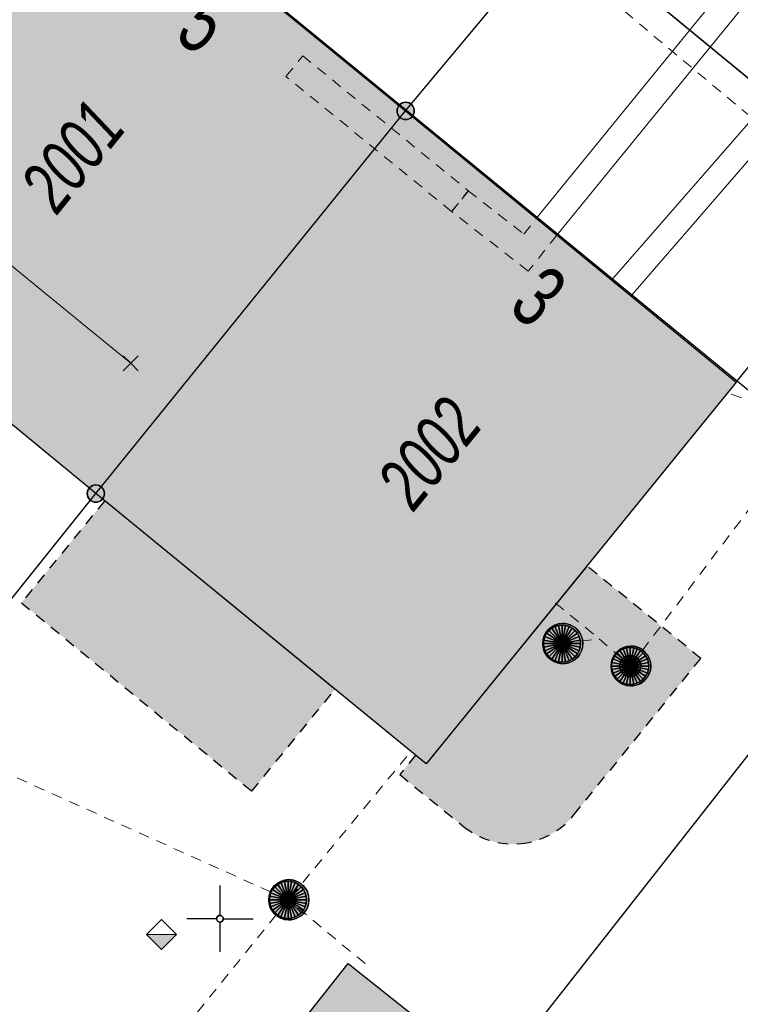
# Model space of a CAD drawing. Header units: metres. Extents: x 2695560 to 2696939, y 1260529 to 1262050.
# Tile 78 of 256: x 2696022 to 2696036, y 1260848 to 1260867. Entities that reach past the tile are written whole.
import ezdxf

# ---------------------------------------------------------------- set-up
doc = ezdxf.new("R2010")
doc.units = ezdxf.units.M
doc.linetypes.add('AUSGEZOGEN', pattern=[0])
doc.linetypes.add('VERDECKT2_S2', pattern=[0.36, 0.2, -0.16])
for name, color, linetype in [('XR$1$AV_Flächen (EO)', 7, 'AUSGEZOGEN'), ('XR$1$AV_Gebäudeflächen (BB)', 7, 'AUSGEZOGEN'), ('XR$1$AV_Gebäudeflächen (EO)', 7, 'AUSGEZOGEN'), ('XR$1$AV_Grenzpunkte', 7, 'AUSGEZOGEN'), ('XR$1$AV_Haus-Nr.', 7, 'AUSGEZOGEN'), ('XR$1$AV_Koordinatennetzpunkte', 7, 'AUSGEZOGEN'), ('XR$1$AV_Linien (BB)', 7, 'AUSGEZOGEN'), ('XR$1$AV_Versicherung-Nr.', 7, 'AUSGEZOGEN'), ('XR$1$AW_LK_Schachtdeckel', 24, 'AUSGEZOGEN'), ('XR$1$Liegenschaftsgrenzen', 7, 'AUSGEZOGEN'), ('XR$1$PFAV', 255, 'AUSGEZOGEN'), ('XR$1$PFAW', 255, 'AUSGEZOGEN'), ('XR$1$RP_Abstandslinie', 7, 'AUSGEZOGEN')]:
    doc.layers.add(name, color=color, linetype=linetype)
for name, color, linetype, lineweight in [('XR$2$ABW-Linie-R-ungenau', 4, 'VERDECKT2_S2', 18), ('XR$2$ABW-Punkt', 6, 'AUSGEZOGEN', 18), ('XR$2$ELE-LinieFlaeche-genau', 1, 'AUSGEZOGEN', 18), ('XR$2$ELE-LinieFlaeche-ungenau', 1, 'VERDECKT2_S2', 18), ('XR$2$GAS-Linie-genau', 12, 'AUSGEZOGEN', 18), ('XR$2$KOM-Linie-U-genau', 91, 'AUSGEZOGEN', 18), ('XR$2$KOM-Punkt-U', 91, 'AUSGEZOGEN', 18), ('XR$2$WAS-Linie-genau', 5, 'AUSGEZOGEN', 18)]:
    doc.layers.add(name, color=color, linetype=linetype, lineweight=lineweight)
doc.styles.add('ARIAL', font='arial.ttf')

# ---------------------------------------------------------------- blocks, each defined once
blk = doc.blocks.new('COMPLEXOBJECT_953')
at = {"layer": 'XR$1$AV_Flächen (EO)', "color": 7, "linetype": 'VERDECKT2_S2', "transparency": 33554687}
for points in [[(6031.671, 10851.956), (6034.064, 10854.905), (6031.918, 10856.647)], [(6028.687, 10853.081), (6028.389, 10852.714), (6029.589, 10851.74)]]:
    blk.add_lwpolyline(points, dxfattribs=at)
for centre, radius, start, end in [((6030.526, 10852.882), 1.473, 275.8087, 321.0327), ((6030.52, 10852.884), 1.475, 230.8518, 276.021)]:
    blk.add_arc(centre, radius, start, end, dxfattribs=at)
blk = doc.blocks.new('BAV15')
at = {"layer": 'XR$1$PFAV', "transparency": 33554687}
blk.add_hatch(color=7, dxfattribs=at).paths.add_polyline_path([(0.5, 0), (0.49, 0.101), (0.459, 0.197), (0.41, 0.286), (0.344, 0.362), (0.264, 0.424), (0.174, 0.469), (0.076, 0.494), (-0.025, 0.499), (-0.125, 0.484), (-0.22, 0.449), (-0.306, 0.395), (-0.379, 0.326), (-0.437, 0.243), (-0.477, 0.15), (-0.497, 0.051), (-0.497, -0.051), (-0.477, -0.15), (-0.437, -0.243), (-0.379, -0.326), (-0.306, -0.395), (-0.22, -0.449), (-0.125, -0.484), (-0.025, -0.499), (0.076, -0.494), (0.174, -0.469), (0.264, -0.424), (0.344, -0.362), (0.41, -0.286), (0.459, -0.197), (0.49, -0.101)])
at = {"color": 7, "transparency": 33554687}
for start, end in [(90, 270), (270, 90)]:
    blk.add_arc((0, 0), 0.5, start, end, dxfattribs=at)
at = {"layer": 'XR$1$PFAV', "transparency": 33554687}
blk.add_circle((0, 0), 0.5, dxfattribs=at)
blk = doc.blocks.new('BAV2041')
at = {"color": 7, "transparency": 33554687}
for p, q in [((0, 0.5), (0, 0.05)), ((-0.05, 0), (-0.5, 0)), ((0.05, 0), (0.5, 0)), ((0, -0.05), (0, -0.5))]:
    blk.add_line(p, q, dxfattribs=at)
blk.add_circle((0, 0), 0.05, dxfattribs=at)
for start, end in [(90, 270), (270, 90)]:
    blk.add_arc((0, 0), 0.05, start, end, dxfattribs=at)
blk = doc.blocks.new('BAW2082')
at = {"layer": 'XR$1$PFAW', "transparency": 33554687}
blk.add_hatch(color=7, dxfattribs=at).paths.add_polyline_path([(0.509, -0.003), (0.499, 0.098), (0.469, 0.194), (0.42, 0.283), (0.354, 0.359), (0.274, 0.421), (0.183, 0.466), (0.085, 0.491), (-0.016, 0.496), (-0.116, 0.481), (-0.211, 0.446), (-0.297, 0.392), (-0.37, 0.323), (-0.428, 0.24), (-0.468, 0.147), (-0.488, 0.047), (-0.488, -0.054), (-0.468, -0.153), (-0.428, -0.246), (-0.37, -0.329), (-0.297, -0.398), (-0.211, -0.452), (-0.116, -0.487), (-0.016, -0.502), (0.085, -0.497), (0.183, -0.472), (0.274, -0.427), (0.354, -0.366), (0.42, -0.289), (0.469, -0.2), (0.499, -0.104)])
at = {"transparency": 33554687}
for start, end in [(91.1948, 268.8052), (268.8052, 91.1948)]:
    blk.add_arc((0.01, 0), 0.5, start, end, dxfattribs=at)
at = {"layer": 'XR$1$PFAW', "transparency": 33554687}
blk.add_circle((0.009, -0.003), 0.5, dxfattribs=at)
blk = doc.blocks.new('BAW2088')
at = {"layer": 'XR$1$PFAW', "transparency": 33554687}
blk.add_hatch(color=253, dxfattribs=at).paths.add_polyline_path([(0.51, 0), (0.5, 0.101), (0.47, 0.197), (0.421, 0.286), (0.355, 0.362), (0.275, 0.424), (0.184, 0.469), (0.086, 0.494), (-0.015, 0.499), (-0.115, 0.484), (-0.21, 0.449), (-0.296, 0.395), (-0.369, 0.326), (-0.427, 0.243), (-0.467, 0.15), (-0.487, 0.051), (-0.487, -0.051), (-0.467, -0.15), (-0.427, -0.243), (-0.369, -0.326), (-0.296, -0.395), (-0.21, -0.449), (-0.115, -0.484), (-0.015, -0.499), (0.086, -0.494), (0.184, -0.469), (0.275, -0.424), (0.355, -0.362), (0.421, -0.286), (0.47, -0.197), (0.5, -0.101)])
at = {"transparency": 33554687}
for start, end in [(91.1948, 268.8052), (268.8052, 91.1948)]:
    blk.add_arc((0.01, 0), 0.5, start, end, dxfattribs=at)
at = {"layer": 'XR$1$PFAW', "transparency": 33554687}
blk.add_circle((0.01, 0), 0.5, dxfattribs=at)
blk = doc.blocks.new('KOM-UNBEKANNT-U')
at = {"layer": 'XR$2$KOM-Punkt-U', "linetype": 'AUSGEZOGEN', "lineweight": 20, "transparency": 33554687}
for p, q in [((0, 0, 2500), (-141, 141, 2500)), ((-141, -141, 2500), (0, 0, 2500)), ((0, 0, 2500), (141, 141, 2500)), ((141, -141, 2500), (0, 0, 2500))]:
    blk.add_line(p, q, dxfattribs=at)
blk = doc.blocks.new('ABW-NORMSCHACHT_WEITERE')
at = {"layer": 'XR$2$ABW-Punkt', "linetype": 'AUSGEZOGEN', "lineweight": 25, "transparency": 33554687}
for points in [[(-39, 196, 2500), (0, 0, 2500), (-77, 185, 2500)], [(-39, 196), (0, 0), (-77, 185)], [(-39, 196, 2500), (-39, 196), (-77, 185), (-77, 185, 2500)], [(0, 200, 2500), (0, 0, 2500), (-39, 196, 2500)], [(0, 200), (0, 0), (-39, 196)], [(0, 200, 2500), (0, 200), (-39, 196), (-39, 196, 2500)], [(39, 196, 2500), (0, 0, 2500), (0, 200, 2500)], [(39, 196), (0, 0), (0, 200)], [(39, 196, 2500), (39, 196), (0, 200), (0, 200, 2500)], [(77, 185, 2500), (0, 0, 2500), (39, 196, 2500)], [(77, 185), (0, 0), (39, 196)], [(77, 185, 2500), (77, 185), (39, 196), (39, 196, 2500)], [(-196, 39, 2500), (0, 0, 2500), (-200, 0, 2500)], [(-196, 39), (0, 0), (-200, 0)], [(-196, 39, 2500), (-196, 39), (-200, 0), (-200, 0, 2500)], [(-200, 0, 2500), (0, 0, 2500), (-196, -39, 2500)], [(-200, 0), (0, 0), (-196, -39)], [(-185, 77, 2500), (0, 0, 2500), (-196, 39, 2500)], [(-185, 77), (0, 0), (-196, 39)], [(-185, 77, 2500), (-185, 77), (-196, 39), (-196, 39, 2500)], [(-196, -39, 2500), (0, 0, 2500), (-185, -77, 2500)], [(-196, -39), (0, 0), (-185, -77)], [(-166, 111, 2500), (0, 0, 2500), (-185, 77, 2500)], [(-166, 111), (0, 0), (-185, 77)], [(-166, 111, 2500), (-166, 111), (-185, 77), (-185, 77, 2500)], [(-185, -77, 2500), (0, 0, 2500), (-166, -111, 2500)], [(-185, -77), (0, 0), (-166, -111)], [(-141, 141, 2500), (0, 0, 2500), (-166, 111, 2500)], [(-141, 141), (0, 0), (-166, 111)], [(-141, 141, 2500), (-141, 141), (-166, 111), (-166, 111, 2500)], [(-166, -111, 2500), (0, 0, 2500), (-141, -141, 2500)], [(-166, -111), (0, 0), (-141, -141)], [(-111, 166, 2500), (0, 0, 2500), (-141, 141, 2500)], [(-111, 166), (0, 0), (-141, 141)], [(-111, 166, 2500), (-111, 166), (-141, 141), (-141, 141, 2500)], [(-141, -141, 2500), (0, 0, 2500), (-111, -166, 2500)], [(-141, -141), (0, 0), (-111, -166)], [(-77, 185, 2500), (0, 0, 2500), (-111, 166, 2500)], [(-77, 185), (0, 0), (-111, 166)], [(-77, 185, 2500), (-77, 185), (-111, 166), (-111, 166, 2500)], [(-111, -166, 2500), (0, 0, 2500), (-77, -185, 2500)], [(-111, -166), (0, 0), (-77, -185)], [(-77, -185, 2500), (0, 0, 2500), (-39, -196, 2500)], [(-77, -185), (0, 0), (-39, -196)], [(-39, -196, 2500), (0, 0, 2500), (0, -200, 2500)], [(-39, -196), (0, 0), (0, -200)], [(111, 166, 2500), (0, 0, 2500), (77, 185, 2500)], [(111, 166), (0, 0), (77, 185)], [(141, 141, 2500), (0, 0, 2500), (111, 166, 2500)], [(141, 141), (0, 0), (111, 166)], [(166, 111, 2500), (0, 0, 2500), (141, 141, 2500)], [(166, 111), (0, 0), (141, 141)], [(185, 77, 2500), (0, 0, 2500), (166, 111, 2500)], [(185, 77), (0, 0), (166, 111)], [(196, 39, 2500), (0, 0, 2500), (185, 77, 2500)], [(196, 39), (0, 0), (185, 77)], [(200, 0, 2500), (0, 0, 2500), (196, 39, 2500)], [(200, 0), (0, 0), (196, 39)], [(0, -200, 2500), (0, 0, 2500), (39, -196, 2500)], [(39, -196, 2500), (0, 0, 2500), (77, -185, 2500)], [(77, -185, 2500), (0, 0, 2500), (111, -166, 2500)], [(111, -166, 2500), (0, 0, 2500), (141, -141, 2500)], [(141, -141, 2500), (0, 0, 2500), (166, -111, 2500)], [(166, -111, 2500), (0, 0, 2500), (185, -77, 2500)], [(185, -77, 2500), (0, 0, 2500), (196, -39, 2500)], [(196, -39, 2500), (0, 0, 2500), (200, 0, 2500)], [(0, -200), (0, 0), (39, -196)], [(39, -196), (0, 0), (77, -185)], [(77, -185), (0, 0), (111, -166)], [(111, -166), (0, 0), (141, -141)], [(141, -141), (0, 0), (166, -111)], [(166, -111), (0, 0), (185, -77)], [(185, -77), (0, 0), (196, -39)], [(196, -39), (0, 0), (200, 0)], [(111, 166, 2500), (111, 166), (77, 185), (77, 185, 2500)], [(141, 141, 2500), (141, 141), (111, 166), (111, 166, 2500)], [(166, 111, 2500), (166, 111), (141, 141), (141, 141, 2500)], [(185, 77, 2500), (185, 77), (166, 111), (166, 111, 2500)], [(196, 39, 2500), (196, 39), (185, 77), (185, 77, 2500)], [(200, 0, 2500), (200, 0), (196, 39), (196, 39, 2500)], [(-200, 0, 2500), (-200, 0), (-196, -39), (-196, -39, 2500)], [(-196, -39, 2500), (-196, -39), (-185, -77), (-185, -77, 2500)], [(-185, -77, 2500), (-185, -77), (-166, -111), (-166, -111, 2500)], [(-166, -111, 2500), (-166, -111), (-141, -141), (-141, -141, 2500)], [(-141, -141, 2500), (-141, -141), (-111, -166), (-111, -166, 2500)], [(-111, -166, 2500), (-111, -166), (-77, -185), (-77, -185, 2500)], [(-77, -185, 2500), (-77, -185), (-39, -196), (-39, -196, 2500)], [(39, -196, 2500), (39, -196), (77, -185), (77, -185, 2500)], [(77, -185, 2500), (77, -185), (111, -166), (111, -166, 2500)], [(111, -166, 2500), (111, -166), (141, -141), (141, -141, 2500)], [(141, -141, 2500), (141, -141), (166, -111), (166, -111, 2500)], [(166, -111, 2500), (166, -111), (185, -77), (185, -77, 2500)], [(185, -77, 2500), (185, -77), (196, -39), (196, -39, 2500)], [(196, -39, 2500), (196, -39), (200, 0), (200, 0, 2500)], [(-39, -196, 2500), (-39, -196), (0, -200), (0, -200, 2500)], [(0, -200, 2500), (0, -200), (39, -196), (39, -196, 2500)]]:
    blk.add_3dface(points, dxfattribs=at)
blk = doc.blocks.new('ABW-SCHLAMMSAMMLER_RUND')
at = {"layer": 'XR$2$ABW-Punkt', "linetype": 'AUSGEZOGEN', "lineweight": 13, "transparency": 33554687}
for p, q in [((-70, 75, 2500), (70, 75, 2500)), ((-70, -75, 2500), (70, -75, 2500))]:
    blk.add_line(p, q, dxfattribs=at)
blk.add_polyline3d([(90, 0, 2500), (0, 0, 2500), (-90, 0, 2500)], dxfattribs=at)
at = {"layer": 'XR$2$ABW-Punkt', "linetype": 'AUSGEZOGEN', "lineweight": 25, "transparency": 33554687}
for points in [[(-147, 29, 2500), (0, 0, 2500), (-150, 0, 2500)], [(-147, 29), (0, 0), (-150, 0)], [(-147, 29, 2500), (-147, 29), (-150, 0), (-150, 0, 2500)], [(-150, 0, 2500), (0, 0, 2500), (-147, -29, 2500)], [(-150, 0), (0, 0), (-147, -29)], [(-139, 57, 2500), (0, 0, 2500), (-147, 29, 2500)], [(-139, 57), (0, 0), (-147, 29)], [(-139, 57, 2500), (-139, 57), (-147, 29), (-147, 29, 2500)], [(-147, -29, 2500), (0, 0, 2500), (-139, -57, 2500)], [(-147, -29), (0, 0), (-139, -57)], [(-125, 83, 2500), (0, 0, 2500), (-139, 57, 2500)], [(-125, 83), (0, 0), (-139, 57)], [(-125, 83, 2500), (-125, 83), (-139, 57), (-139, 57, 2500)], [(-139, -57, 2500), (0, 0, 2500), (-125, -83, 2500)], [(-139, -57), (0, 0), (-125, -83)], [(-106, 106, 2500), (0, 0, 2500), (-125, 83, 2500)], [(-106, 106), (0, 0), (-125, 83)], [(-106, 106, 2500), (-106, 106), (-125, 83), (-125, 83, 2500)], [(-125, -83, 2500), (0, 0, 2500), (-106, -106, 2500)], [(-125, -83), (0, 0), (-106, -106)], [(-83, 125, 2500), (0, 0, 2500), (-106, 106, 2500)], [(-83, 125), (0, 0), (-106, 106)], [(-83, 125, 2500), (-83, 125), (-106, 106), (-106, 106, 2500)], [(-106, -106, 2500), (0, 0, 2500), (-83, -125, 2500)], [(-106, -106), (0, 0), (-83, -125)], [(-57, 139, 2500), (0, 0, 2500), (-83, 125, 2500)], [(-57, 139), (0, 0), (-83, 125)], [(-57, 139, 2500), (-57, 139), (-83, 125), (-83, 125, 2500)], [(-83, -125, 2500), (0, 0, 2500), (-57, -139, 2500)], [(-83, -125), (0, 0), (-57, -139)], [(-29, 147, 2500), (0, 0, 2500), (-57, 139, 2500)], [(-29, 147), (0, 0), (-57, 139)], [(-29, 147, 2500), (-29, 147), (-57, 139), (-57, 139, 2500)], [(-57, -139, 2500), (0, 0, 2500), (-29, -147, 2500)], [(-57, -139), (0, 0), (-29, -147)], [(0, 150, 2500), (0, 0, 2500), (-29, 147, 2500)], [(0, 150), (0, 0), (-29, 147)], [(0, 150, 2500), (0, 150), (-29, 147), (-29, 147, 2500)], [(-29, -147, 2500), (0, 0, 2500), (0, -150, 2500)], [(-29, -147), (0, 0), (0, -150)], [(29, 147, 2500), (0, 0, 2500), (0, 150, 2500)], [(29, 147), (0, 0), (0, 150)], [(29, 147, 2500), (29, 147), (0, 150), (0, 150, 2500)], [(57, 139, 2500), (0, 0, 2500), (29, 147, 2500)], [(57, 139), (0, 0), (29, 147)], [(83, 125, 2500), (0, 0, 2500), (57, 139, 2500)], [(83, 125), (0, 0), (57, 139)], [(106, 106, 2500), (0, 0, 2500), (83, 125, 2500)], [(106, 106), (0, 0), (83, 125)], [(125, 83, 2500), (0, 0, 2500), (106, 106, 2500)], [(125, 83), (0, 0), (106, 106)], [(139, 57, 2500), (0, 0, 2500), (125, 83, 2500)], [(139, 57), (0, 0), (125, 83)], [(147, 29, 2500), (0, 0, 2500), (139, 57, 2500)], [(147, 29), (0, 0), (139, 57)], [(150, 0, 2500), (0, 0, 2500), (147, 29, 2500)], [(150, 0), (0, 0), (147, 29)], [(0, -150, 2500), (0, 0, 2500), (29, -147, 2500)], [(29, -147, 2500), (0, 0, 2500), (57, -139, 2500)], [(57, -139, 2500), (0, 0, 2500), (83, -125, 2500)], [(83, -125, 2500), (0, 0, 2500), (106, -106, 2500)], [(106, -106, 2500), (0, 0, 2500), (125, -83, 2500)], [(125, -83, 2500), (0, 0, 2500), (139, -57, 2500)], [(139, -57, 2500), (0, 0, 2500), (147, -29, 2500)], [(147, -29, 2500), (0, 0, 2500), (150, 0, 2500)], [(0, -150), (0, 0), (29, -147)], [(29, -147), (0, 0), (57, -139)], [(57, -139), (0, 0), (83, -125)], [(83, -125), (0, 0), (106, -106)], [(106, -106), (0, 0), (125, -83)], [(125, -83), (0, 0), (139, -57)], [(139, -57), (0, 0), (147, -29)], [(147, -29), (0, 0), (150, 0)], [(57, 139, 2500), (57, 139), (29, 147), (29, 147, 2500)], [(83, 125, 2500), (83, 125), (57, 139), (57, 139, 2500)], [(106, 106, 2500), (106, 106), (83, 125), (83, 125, 2500)], [(125, 83, 2500), (125, 83), (106, 106), (106, 106, 2500)], [(139, 57, 2500), (139, 57), (125, 83), (125, 83, 2500)], [(147, 29, 2500), (147, 29), (139, 57), (139, 57, 2500)], [(150, 0, 2500), (150, 0), (147, 29), (147, 29, 2500)], [(-150, 0, 2500), (-150, 0), (-147, -29), (-147, -29, 2500)], [(-147, -29, 2500), (-147, -29), (-139, -57), (-139, -57, 2500)], [(-139, -57, 2500), (-139, -57), (-125, -83), (-125, -83, 2500)], [(-125, -83, 2500), (-125, -83), (-106, -106), (-106, -106, 2500)], [(-106, -106, 2500), (-106, -106), (-83, -125), (-83, -125, 2500)], [(-83, -125, 2500), (-83, -125), (-57, -139), (-57, -139, 2500)], [(-57, -139, 2500), (-57, -139), (-29, -147), (-29, -147, 2500)], [(-29, -147, 2500), (-29, -147), (0, -150), (0, -150, 2500)], [(0, -150, 2500), (0, -150), (29, -147), (29, -147, 2500)], [(29, -147, 2500), (29, -147), (57, -139), (57, -139, 2500)], [(57, -139, 2500), (57, -139), (83, -125), (83, -125, 2500)], [(83, -125, 2500), (83, -125), (106, -106), (106, -106, 2500)], [(106, -106, 2500), (106, -106), (125, -83), (125, -83, 2500)], [(125, -83, 2500), (125, -83), (139, -57), (139, -57, 2500)], [(139, -57, 2500), (139, -57), (147, -29), (147, -29, 2500)], [(147, -29, 2500), (147, -29), (150, 0), (150, 0, 2500)]]:
    blk.add_3dface(points, dxfattribs=at)
blk = doc.blocks.new('ABW-DECKEL')
at = {"layer": 'XR$2$ABW-Punkt', "linetype": 'AUSGEZOGEN', "lineweight": 25, "transparency": 33554687}
for points in [[(-291, 194, 2500), (0, 0, 2500), (-323, 134, 2500)], [(-291, 194), (0, 0), (-323, 134)], [(-291, 194, 2500), (-291, 194), (-323, 134), (-323, 134, 2500)], [(-247, 247, 2500), (0, 0, 2500), (-291, 194, 2500)], [(-247, 247), (0, 0), (-291, 194)], [(-247, 247, 2500), (-247, 247), (-291, 194), (-291, 194, 2500)], [(-194, 291, 2500), (0, 0, 2500), (-247, 247, 2500)], [(-194, 291), (0, 0), (-247, 247)], [(-194, 291, 2500), (-194, 291), (-247, 247), (-247, 247, 2500)], [(-134, 323, 2500), (0, 0, 2500), (-194, 291, 2500)], [(-134, 323), (0, 0), (-194, 291)], [(-134, 323, 2500), (-134, 323), (-194, 291), (-194, 291, 2500)], [(-68, 343, 2500), (0, 0, 2500), (-134, 323, 2500)], [(-68, 343), (0, 0), (-134, 323)], [(-68, 343, 2500), (-68, 343), (-134, 323), (-134, 323, 2500)], [(0, 350, 2500), (0, 0, 2500), (-68, 343, 2500)], [(0, 350), (0, 0), (-68, 343)], [(0, 350, 2500), (0, 350), (-68, 343), (-68, 343, 2500)], [(68, 343, 2500), (0, 0, 2500), (0, 350, 2500)], [(68, 343), (0, 0), (0, 350)], [(68, 343, 2500), (68, 343), (0, 350), (0, 350, 2500)], [(134, 323, 2500), (0, 0, 2500), (68, 343, 2500)], [(134, 323), (0, 0), (68, 343)], [(194, 291, 2500), (0, 0, 2500), (134, 323, 2500)], [(194, 291), (0, 0), (134, 323)], [(247, 247, 2500), (0, 0, 2500), (194, 291, 2500)], [(247, 247), (0, 0), (194, 291)], [(291, 194, 2500), (0, 0, 2500), (247, 247, 2500)], [(291, 194), (0, 0), (247, 247)], [(323, 134, 2500), (0, 0, 2500), (291, 194, 2500)], [(323, 134), (0, 0), (291, 194)], [(134, 323, 2500), (134, 323), (68, 343), (68, 343, 2500)], [(194, 291, 2500), (194, 291), (134, 323), (134, 323, 2500)], [(247, 247, 2500), (247, 247), (194, 291), (194, 291, 2500)], [(291, 194, 2500), (291, 194), (247, 247), (247, 247, 2500)], [(323, 134, 2500), (323, 134), (291, 194), (291, 194, 2500)], [(-343, 68, 2500), (0, 0, 2500), (-350, 0, 2500)], [(-343, 68), (0, 0), (-350, 0)], [(-343, 68, 2500), (-343, 68), (-350, 0), (-350, 0, 2500)], [(-350, 0, 2500), (0, 0, 2500), (-343, -68, 2500)], [(-350, 0), (0, 0), (-343, -68)], [(-323, 134, 2500), (0, 0, 2500), (-343, 68, 2500)], [(-323, 134), (0, 0), (-343, 68)], [(-323, 134, 2500), (-323, 134), (-343, 68), (-343, 68, 2500)], [(-343, -68, 2500), (0, 0, 2500), (-323, -134, 2500)], [(-343, -68), (0, 0), (-323, -134)], [(-323, -134, 2500), (0, 0, 2500), (-291, -194, 2500)], [(-323, -134), (0, 0), (-291, -194)], [(-291, -194, 2500), (0, 0, 2500), (-247, -247, 2500)], [(-291, -194), (0, 0), (-247, -247)], [(-247, -247, 2500), (0, 0, 2500), (-194, -291, 2500)], [(-247, -247), (0, 0), (-194, -291)], [(-194, -291, 2500), (0, 0, 2500), (-134, -323, 2500)], [(-194, -291), (0, 0), (-134, -323)], [(-134, -323, 2500), (0, 0, 2500), (-68, -343, 2500)], [(-134, -323), (0, 0), (-68, -343)], [(-68, -343, 2500), (0, 0, 2500), (0, -350, 2500)], [(-68, -343), (0, 0), (0, -350)], [(343, 68, 2500), (0, 0, 2500), (323, 134, 2500)], [(343, 68), (0, 0), (323, 134)], [(350, 0, 2500), (0, 0, 2500), (343, 68, 2500)], [(350, 0), (0, 0), (343, 68)], [(0, -350, 2500), (0, 0, 2500), (68, -343, 2500)], [(68, -343, 2500), (0, 0, 2500), (134, -323, 2500)], [(134, -323, 2500), (0, 0, 2500), (194, -291, 2500)], [(194, -291, 2500), (0, 0, 2500), (247, -247, 2500)], [(247, -247, 2500), (0, 0, 2500), (291, -194, 2500)], [(291, -194, 2500), (0, 0, 2500), (323, -134, 2500)], [(323, -134, 2500), (0, 0, 2500), (343, -68, 2500)], [(343, -68, 2500), (0, 0, 2500), (350, 0, 2500)], [(0, -350), (0, 0), (68, -343)], [(68, -343), (0, 0), (134, -323)], [(134, -323), (0, 0), (194, -291)], [(194, -291), (0, 0), (247, -247)], [(247, -247), (0, 0), (291, -194)], [(291, -194), (0, 0), (323, -134)], [(323, -134), (0, 0), (343, -68)], [(343, -68), (0, 0), (350, 0)], [(343, 68, 2500), (343, 68), (323, 134), (323, 134, 2500)], [(350, 0, 2500), (350, 0), (343, 68), (343, 68, 2500)], [(-350, 0, 2500), (-350, 0), (-343, -68), (-343, -68, 2500)], [(-343, -68, 2500), (-343, -68), (-323, -134), (-323, -134, 2500)], [(-323, -134, 2500), (-323, -134), (-291, -194), (-291, -194, 2500)], [(291, -194, 2500), (291, -194), (323, -134), (323, -134, 2500)], [(323, -134, 2500), (323, -134), (343, -68), (343, -68, 2500)], [(343, -68, 2500), (343, -68), (350, 0), (350, 0, 2500)], [(-291, -194, 2500), (-291, -194), (-247, -247), (-247, -247, 2500)], [(-247, -247, 2500), (-247, -247), (-194, -291), (-194, -291, 2500)], [(-194, -291, 2500), (-194, -291), (-134, -323), (-134, -323, 2500)], [(-134, -323, 2500), (-134, -323), (-68, -343), (-68, -343, 2500)], [(-68, -343, 2500), (-68, -343), (0, -350), (0, -350, 2500)], [(0, -350, 2500), (0, -350), (68, -343), (68, -343, 2500)], [(68, -343, 2500), (68, -343), (134, -323), (134, -323, 2500)], [(134, -323, 2500), (134, -323), (194, -291), (194, -291, 2500)], [(194, -291, 2500), (194, -291), (247, -247), (247, -247, 2500)], [(247, -247, 2500), (247, -247), (291, -194), (291, -194, 2500)]]:
    blk.add_3dface(points, dxfattribs=at)
blk = doc.blocks.new('ABW-VERSICKERUNGSANLAGE')
at = {"layer": 'XR$2$ABW-Punkt', "linetype": 'AUSGEZOGEN', "transparency": 33554687}
blk.add_hatch(color=4, dxfattribs=at).paths.add_polyline_path([(0, -283), (283, 0), (-283, 0)])
at = {"layer": 'XR$2$ABW-Punkt', "color": 4, "linetype": 'AUSGEZOGEN', "lineweight": 25, "transparency": 33554687}
blk.add_polyline3d([(283, 0, 2500), (0, 283, 2500), (-283, 0, 2500)], dxfattribs=at)
at = {"layer": 'XR$2$ABW-Punkt', "color": 4, "linetype": 'AUSGEZOGEN', "lineweight": 13, "transparency": 33554687}
blk.add_3dface([(-283, 0, 2500), (0, 0, 2500), (283, 0, 2500), (0, -283, 2500)], dxfattribs=at)

msp = doc.modelspace()

# ---------------------------------------------------------------- hatches: boundary and pattern name
at = {"layer": 'XR$1$AV_Gebäudeflächen (BB)', "true_color": 0xd2d2d2, "transparency": 33554687}
for points in [[(2696023.63, 1260857.82), (2696029.47, 1260865.03), (2696023.279, 1260870.1), (2696017.418, 1260862.924)], [(2696029.47, 1260865.03), (2696023.63, 1260857.82), (2696029.858, 1260852.726), (2696035.699, 1260859.919)], [(2696028.492, 1260843.391), (2696031.066, 1260846.711), (2696031.148, 1260846.769), (2696028.389, 1260848.966), (2696025.711, 1260845.582)]]:
    msp.add_hatch(color=254, dxfattribs=at).paths.add_polyline_path(points)
at = {"layer": 'XR$1$AV_Gebäudeflächen (EO)', "true_color": 0xebebeb, "transparency": 33554687}
for points in [[(2696023.797, 1260857.683), (2696022.227, 1260855.763), (2696026.569, 1260852.212), (2696028.14, 1260854.131)], [(2696032.888, 1260856.457), (2696029.858, 1260852.726), (2696029.657, 1260852.891), (2696029.359, 1260852.524), (2696030.559, 1260851.55), (2696030.588, 1260851.527), (2696030.618, 1260851.504), (2696030.649, 1260851.482), (2696030.68, 1260851.461), (2696030.712, 1260851.441), (2696030.744, 1260851.422), (2696030.776, 1260851.403), (2696030.809, 1260851.385), (2696030.843, 1260851.369), (2696030.877, 1260851.353), (2696030.911, 1260851.337), (2696030.946, 1260851.323), (2696030.981, 1260851.31), (2696031.016, 1260851.297), (2696031.052, 1260851.286), (2696031.088, 1260851.275), (2696031.124, 1260851.265), (2696031.16, 1260851.256), (2696031.197, 1260851.248), (2696031.234, 1260851.241), (2696031.271, 1260851.235), (2696031.308, 1260851.23), (2696031.345, 1260851.226), (2696031.383, 1260851.223), (2696031.42, 1260851.221), (2696031.458, 1260851.219), (2696031.495, 1260851.219), (2696031.533, 1260851.219), (2696031.57, 1260851.221), (2696031.608, 1260851.224), (2696031.645, 1260851.227), (2696031.682, 1260851.231), (2696031.719, 1260851.236), (2696031.756, 1260851.243), (2696031.793, 1260851.25), (2696031.83, 1260851.258), (2696031.866, 1260851.267), (2696031.902, 1260851.277), (2696031.938, 1260851.287), (2696031.974, 1260851.299), (2696032.009, 1260851.312), (2696032.044, 1260851.325), (2696032.079, 1260851.34), (2696032.113, 1260851.355), (2696032.147, 1260851.371), (2696032.18, 1260851.388), (2696032.213, 1260851.406), (2696032.246, 1260851.425), (2696032.278, 1260851.444), (2696032.309, 1260851.464), (2696032.34, 1260851.486), (2696032.371, 1260851.507), (2696032.401, 1260851.53), (2696032.43, 1260851.554), (2696032.459, 1260851.578), (2696032.487, 1260851.603), (2696032.514, 1260851.628), (2696032.541, 1260851.654), (2696032.567, 1260851.681), (2696032.592, 1260851.709), (2696032.617, 1260851.737), (2696032.641, 1260851.766), (2696035.034, 1260854.715)]]:
    msp.add_hatch(color=7, dxfattribs=at).paths.add_polyline_path(points)

# ---------------------------------------------------------------- linework, layer by layer
at = {"layer": 'XR$1$AV_Flächen (EO)', "color": 7, "linetype": 'AUSGEZOGEN', "transparency": 33554687}
msp.add_line((2696028.14, 1260854.131), (2696023.797, 1260857.683), dxfattribs=at)
at = {"layer": 'XR$1$AV_Flächen (EO)', "color": 7, "linetype": 'VERDECKT2_S2', "transparency": 33554687}
msp.add_lwpolyline([(2696023.797, 1260857.683), (2696022.227, 1260855.763), (2696026.569, 1260852.212), (2696028.14, 1260854.131)], dxfattribs=at)
at = {"layer": 'XR$1$AV_Flächen (EO)', "color": 7, "linetype": 'AUSGEZOGEN', "transparency": 33554687}
msp.add_lwpolyline([(2696032.888, 1260856.457), (2696029.858, 1260852.726), (2696029.657, 1260852.891)], dxfattribs=at)
at = {"layer": 'XR$1$AV_Linien (BB)', "color": 7, "linetype": 'AUSGEZOGEN', "transparency": 33554687}
for p, q in [((2696023.63, 1260857.82), (2696029.47, 1260865.03)), ((2696029.47, 1260865.03), (2696035.699, 1260859.919)), ((2696035.699, 1260859.919), (2696038.578, 1260863.465)), ((2696023.63, 1260857.82), (2696017.418, 1260862.924))]:
    msp.add_line(p, q, dxfattribs=at)
for points in [[(2696038.578, 1260863.465), (2696032.4, 1260868.55), (2696022.77, 1260876.44)], [(2696017.418, 1260862.924), (2696023.279, 1260870.1), (2696029.47, 1260865.03)], [(2696035.699, 1260859.919), (2696029.858, 1260852.726), (2696023.63, 1260857.82)], [(2696028.492, 1260843.391), (2696025.711, 1260845.582), (2696028.389, 1260848.966)], [(2696028.389, 1260848.966), (2696031.148, 1260846.769), (2696031.066, 1260846.711), (2696028.492, 1260843.391)]]:
    msp.add_lwpolyline(points, dxfattribs=at)
at = {"layer": 'XR$1$Liegenschaftsgrenzen', "color": 7, "linetype": 'AUSGEZOGEN', "transparency": 33554687}
for p in [(2696032.4, 1260868.55), (2696028.15, 1260843)]:
    msp.add_line(p, (2696042.01, 1260860.64), dxfattribs=at)
msp.add_lwpolyline([(2696010.23, 1260841.04), (2696014.92, 1260846.95), (2696023.63, 1260857.82), (2696029.47, 1260865.03), (2696032.4, 1260868.55)], dxfattribs=at)
at = {"layer": 'XR$1$RP_Abstandslinie', "color": 7, "linetype": 'AUSGEZOGEN', "transparency": 33554687}
msp.add_lwpolyline([(2696026.2, 1260867.73), (2695998.35, 1260890.53), (2695947.27, 1260932.35), (2695926.54, 1260908.15), (2695905.69, 1260883.84), (2695959.93, 1260841.13), (2695986.64, 1260820.1), (2696016.64, 1260796.49), (2696054.39, 1260844.66), (2696026.2, 1260867.73)], close=True, dxfattribs=at)
at = {"layer": 'XR$2$ABW-Linie-R-ungenau', "linetype": 'VERDECKT2_S2', "transparency": 33554687}
for p, q in [((2696033.71, 1260854.571), (2696039.478, 1260862.2)), ((2696035.608, 1260859.691), (2696039.505, 1260858.342)), ((2696032.417, 1260854.993), (2696033.12, 1260855.083)), ((2696027.253, 1260850.166), (2696020.503, 1260853.203)), ((2696029.493, 1260852.868), (2696027.261, 1260850.166)), ((2696027.258, 1260850.162), (2696024.742, 1260847.063)), ((2696028.708, 1260848.964), (2696027.253, 1260850.166))]:
    msp.add_line(p, q, dxfattribs=at)
for points in [[(2696032.769, 1260867.595), (2696039.152, 1260862.264), (2696039.494, 1260862.187)], [(2696032.294, 1260855.754), (2696033.12, 1260855.083), (2696033.71, 1260854.571)]]:
    msp.add_lwpolyline(points, dxfattribs=at)
at = {"layer": 'XR$2$ELE-LinieFlaeche-genau', "linetype": 'AUSGEZOGEN', "transparency": 33554687}
msp.add_lwpolyline([(2696031.931, 1260863.003), (2696038.386, 1260870.927), (2696038.441, 1260871.006), (2696038.541, 1260871.096), (2696038.661, 1260871.162), (2696038.793, 1260871.196), (2696038.93, 1260871.2), (2696039.062, 1260871.169), (2696039.184, 1260871.111), (2696039.267, 1260871.042), (2696038.947, 1260870.658), (2696038.912, 1260870.687), (2696038.896, 1260870.695), (2696038.88, 1260870.698), (2696038.863, 1260870.698), (2696038.847, 1260870.694), (2696038.833, 1260870.686), (2696038.819, 1260870.674), (2696038.788, 1260870.627), (2696032.319, 1260862.687), (2696031.931, 1260863.003)], close=True, dxfattribs=at)
at = {"layer": 'XR$2$ELE-LinieFlaeche-ungenau', "linetype": 'VERDECKT2_S2', "transparency": 33554687}
for points in [[(2696030.337, 1260863.136), (2696027.214, 1260865.68), (2696027.53, 1260866.068), (2696030.653, 1260863.524), (2696030.337, 1260863.136)], [(2696032.32, 1260862.689), (2696031.779, 1260862.011), (2696030.341, 1260863.133), (2696030.649, 1260863.527), (2696031.697, 1260862.709), (2696031.93, 1260863.001), (2696032.32, 1260862.689)]]:
    msp.add_lwpolyline(points, close=True, dxfattribs=at)
at = {"layer": 'XR$2$GAS-Linie-genau', "linetype": 'AUSGEZOGEN', "transparency": 33554687}
msp.add_line((2696036.202, 1260865.112), (2696033.351, 1260861.839), dxfattribs=at)
at = {"layer": 'XR$2$KOM-Linie-U-genau', "linetype": 'AUSGEZOGEN', "transparency": 33554687}
msp.add_lwpolyline([(2696021.189, 1260862.807), (2696023.513, 1260860.909), (2696024.287, 1260860.276)], dxfattribs=at)
at = {"layer": 'XR$2$WAS-Linie-genau', "linetype": 'AUSGEZOGEN', "transparency": 33554687}
msp.add_line((2696036.53, 1260864.796), (2696033.714, 1260861.541), dxfattribs=at)

# ---------------------------------------------------------------- block references
at = {"layer": 'XR$1$AV_Flächen (EO)', "color": 7, "linetype": 'VERDECKT2_S2', "lineweight": -3, "transparency": 33554687}
msp.add_blockref('COMPLEXOBJECT_953', (2690000.97, 1249999.81), dxfattribs=at)
at = {"layer": 'XR$1$AV_Grenzpunkte', "color": 7, "linetype": 'AUSGEZOGEN', "lineweight": -3, "transparency": 33554687, "xscale": 0.3249999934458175, "yscale": 0.3249999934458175}
for p in [(2696029.47, 1260865.03), (2696023.63, 1260857.82)]:
    msp.add_blockref('BAV15', p, dxfattribs=at)
at = {"layer": 'XR$1$AV_Koordinatennetzpunkte', "color": 7, "linetype": 'AUSGEZOGEN', "lineweight": -3, "transparency": 33554687, "xscale": 1.25, "yscale": 1.25}
msp.add_blockref('BAV2041', (2696025.97, 1260849.81), dxfattribs=at)
at = {"layer": 'XR$1$AW_LK_Schachtdeckel', "color": 24, "linetype": 'AUSGEZOGEN', "lineweight": -3, "transparency": 33554687}
for name, p, xscale, yscale in [('BAW2088', (2696032.424, 1260854.994), 0.7578193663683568, 0.7578193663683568), ('BAW2082', (2696033.709, 1260854.572), 0.7499999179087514, 0.7499999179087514), ('BAW2088', (2696027.26, 1260850.167), 0.7578193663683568, 0.7578193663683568)]:
    msp.add_blockref(name, p, dxfattribs=dict(at, xscale=xscale, yscale=yscale))
at = {"layer": 'XR$2$ABW-Punkt', "color": 6, "linetype": 'AUSGEZOGEN', "lineweight": 18, "transparency": 33554687, "xscale": 0.001, "yscale": 0.001, "zscale": 0.001, "rotation": 360}
for name, p in [('ABW-DECKEL', (2696032.417, 1260854.993)), ('ABW-SCHLAMMSAMMLER_RUND', (2696032.417, 1260854.993)), ('ABW-DECKEL', (2696033.702, 1260854.571)), ('ABW-NORMSCHACHT_WEITERE', (2696033.702, 1260854.571)), ('ABW-DECKEL', (2696027.253, 1260850.166)), ('ABW-SCHLAMMSAMMLER_RUND', (2696027.253, 1260850.166)), ('ABW-VERSICKERUNGSANLAGE', (2696024.87, 1260849.514))]:
    msp.add_blockref(name, p, dxfattribs=at)
at = {"layer": 'XR$2$KOM-Punkt-U', "color": 91, "linetype": 'AUSGEZOGEN', "lineweight": 18, "transparency": 33554687, "xscale": 0.001, "yscale": 0.001, "zscale": 0.001}
msp.add_blockref('KOM-UNBEKANNT-U', (2696024.287, 1260860.276), dxfattribs=at)

# ---------------------------------------------------------------- texts
at = {"layer": 'XR$1$AV_Haus-Nr.', "color": 7, "transparency": 33554687, "char_height": 1.1621, "width": 1.02516, "attachment_point": 2, "style": 'ARIAL'}
for s, insert, rotation in [('\\W0.68;5', (2696026.06, 1260867.131), 320.6844), ('\\W0.68;3', (2696032.352, 1260861.988), 320.6304)]:
    msp.add_mtext(s, dxfattribs=dict(at, insert=insert, rotation=rotation))
at = {"layer": 'XR$1$AV_Versicherung-Nr.', "color": 7, "transparency": 33554687, "char_height": 0.96842, "attachment_point": 5, "style": 'ARIAL'}
for s, insert, width, rotation in [('\\A1;{\\fArial|i1|b0;\\H0.968418;\\W0.700000;\\C7;2001}\\P', (2696023.193, 1260864.181), 2.45636, 50.994), ('\\A1;{\\fArial|i1|b0;\\H0.968418;\\W0.700000;\\C7;2002}\\P', (2696029.917, 1260858.587), 2.46457, 50.922)]:
    msp.add_mtext(s, dxfattribs=dict(at, insert=insert, width=width, rotation=rotation))

doc.saveas('drawing.dxf')
